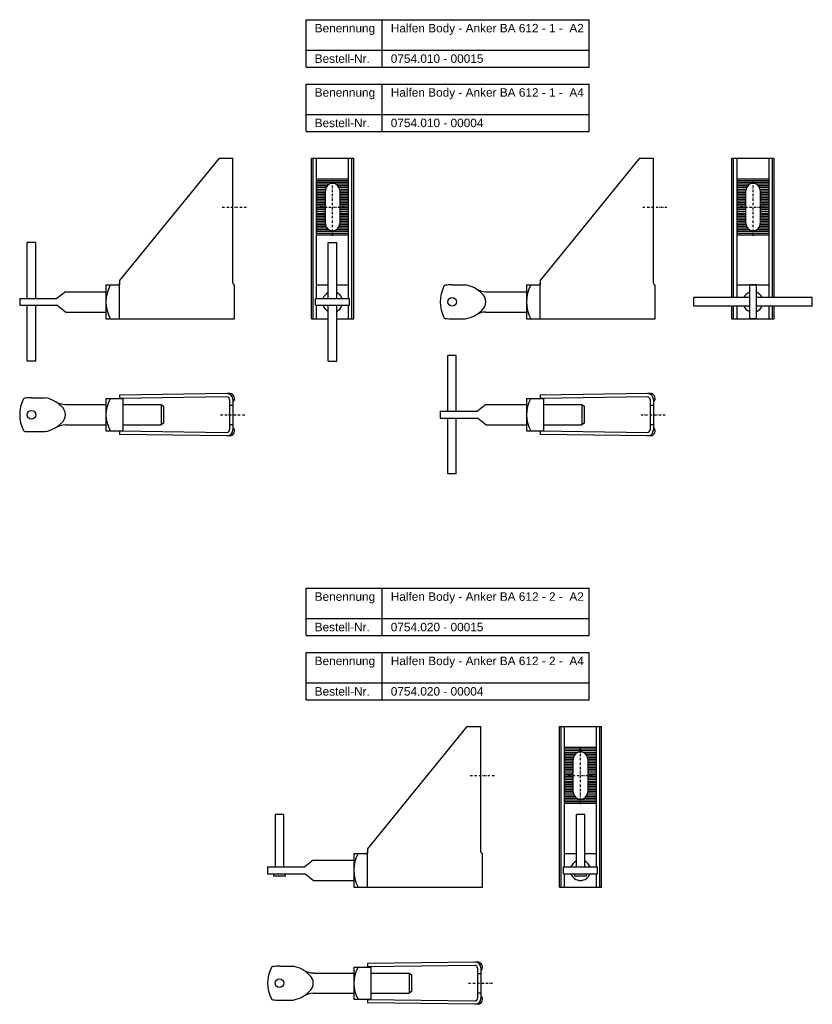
# Model space of a CAD drawing. Header units: millimetres. Extents: x 424 to 1638, y -484 to 859.
# Tile 2 of 3: x 424 to 892, y 277 to 859. Entities that reach past the tile are written whole.
import ezdxf

# ---------------------------------------------------------------- set-up
doc = ezdxf.new("R2010")
doc.units = ezdxf.units.MM
doc.header["$LTSCALE"] = 10
doc.linetypes.add('STRICHPUNKT2', pattern=[0.5, 0.25, -0.125, 0, -0.125])
doc.layers.add('HALFEN', color=2, linetype='Continuous')
doc.styles.add('ARIAL50', font='ARIAL.TTF', dxfattribs={"height": 5})

msp = doc.modelspace()

# ---------------------------------------------------------------- linework, layer by layer
at = {"layer": 'HALFEN'}
for p, q in [((592.89, 858.54), (760.09, 858.54)), ((592.89, 830.54), (592.89, 858.54)), ((637.85, 830.54), (637.85, 858.54)), ((760.09, 830.54), (760.09, 858.54)), ((592.89, 840.54), (760.09, 840.54)), ((592.89, 830.54), (760.09, 830.54)), ((592.89, 820.54), (760.09, 820.54)), ((592.89, 792.54), (592.89, 820.54)), ((637.85, 792.54), (637.85, 820.54)), ((760.09, 792.54), (760.09, 820.54)), ((592.89, 802.54), (760.09, 802.54)), ((592.89, 792.54), (760.09, 792.54)), ((482.54, 704.3), (541.54, 776.8)), ((541.54, 776.8), (549.54, 776.8)), ((549.54, 702.8), (549.54, 776.8)), ((595.94, 681.8), (595.94, 776.8)), ((595.94, 776.8), (620.94, 776.8)), ((596.94, 681.8), (596.94, 776.8)), ((598.94, 693.8), (598.94, 776.8)), ((617.94, 693.8), (617.94, 776.8)), ((619.94, 681.8), (619.94, 776.8)), ((620.94, 681.8), (620.94, 776.8)), ((731.09, 704.3), (790.09, 776.8)), ((790.09, 776.8), (798.09, 776.8)), ((798.09, 702.8), (798.09, 776.8)), ((844.5, 776.8), (869.5, 776.8)), ((844.5, 694.3), (844.5, 776.8)), ((845.5, 694.3), (845.5, 776.8)), ((847.5, 694.3), (847.5, 776.8)), ((866.5, 694.3), (866.5, 776.8)), ((868.5, 694.3), (868.5, 776.8)), ((869.5, 694.3), (869.5, 776.8)), ((617.95, 764.3), (598.95, 764.3)), ((617.95, 763.3), (598.95, 763.3)), ((617.95, 762.3), (598.95, 762.3)), ((866.5, 764.3), (847.5, 764.3)), ((866.5, 763.3), (847.5, 763.3)), ((866.5, 762.3), (847.5, 762.3)), ((606.44, 761.3), (598.95, 761.3)), ((605.2, 760.3), (598.95, 760.3)), ((604.57, 759.3), (598.95, 759.3)), ((604.26, 758.3), (598.95, 758.3)), ((604.19, 757.3), (598.95, 757.3)), ((604.19, 738.05), (604.19, 757.55)), ((617.95, 761.3), (610.44, 761.3)), ((617.95, 760.3), (611.68, 760.3)), ((617.95, 759.3), (612.32, 759.3)), ((617.95, 758.3), (612.63, 758.3)), ((612.69, 757.55), (612.69, 738.05)), ((617.95, 757.3), (612.69, 757.3)), ((855, 761.3), (847.5, 761.3)), ((853.76, 760.3), (847.5, 760.3)), ((853.12, 759.3), (847.5, 759.3)), ((852.81, 758.3), (847.5, 758.3)), ((852.75, 757.3), (847.5, 757.3)), ((852.75, 738.05), (852.75, 757.55)), ((866.5, 761.3), (859, 761.3)), ((866.5, 760.3), (860.24, 760.3)), ((866.5, 759.3), (860.87, 759.3)), ((866.5, 758.3), (861.18, 758.3)), ((861.25, 757.55), (861.25, 738.05)), ((866.5, 757.3), (861.25, 757.3)), ((604.19, 756.3), (598.95, 756.3)), ((604.19, 755.3), (598.95, 755.3)), ((604.19, 754.3), (598.95, 754.3)), ((604.19, 753.3), (598.95, 753.3)), ((604.19, 752.3), (598.95, 752.3)), ((604.19, 751.3), (598.95, 751.3)), ((617.95, 756.3), (612.69, 756.3)), ((617.95, 755.3), (612.69, 755.3)), ((617.95, 754.3), (612.69, 754.3)), ((617.95, 753.3), (612.69, 753.3)), ((617.95, 752.3), (612.69, 752.3)), ((617.95, 751.3), (612.69, 751.3)), ((852.75, 756.3), (847.5, 756.3)), ((852.75, 755.3), (847.5, 755.3)), ((852.75, 754.3), (847.5, 754.3)), ((852.75, 753.3), (847.5, 753.3)), ((852.75, 752.3), (847.5, 752.3)), ((852.75, 751.3), (847.5, 751.3)), ((866.5, 756.3), (861.25, 756.3)), ((866.5, 755.3), (861.25, 755.3)), ((866.5, 754.3), (861.25, 754.3)), ((866.5, 753.3), (861.25, 753.3)), ((866.5, 752.3), (861.25, 752.3)), ((866.5, 751.3), (861.25, 751.3)), ((604.19, 750.3), (598.95, 750.3)), ((604.19, 749.3), (598.95, 749.3)), ((604.19, 748.3), (598.95, 748.3)), ((604.19, 747.3), (598.95, 747.3)), ((604.19, 746.3), (598.95, 746.3)), ((604.19, 745.3), (598.95, 745.3)), ((617.95, 750.3), (612.69, 750.3)), ((617.95, 749.3), (612.69, 749.3)), ((617.95, 748.3), (612.69, 748.3)), ((617.95, 747.3), (612.69, 747.3)), ((617.95, 746.3), (612.69, 746.3)), ((617.95, 745.3), (612.69, 745.3)), ((852.75, 750.3), (847.5, 750.3)), ((852.75, 749.3), (847.5, 749.3)), ((852.75, 748.3), (847.5, 748.3)), ((852.75, 747.3), (847.5, 747.3)), ((852.75, 746.3), (847.5, 746.3)), ((852.75, 745.3), (847.5, 745.3)), ((866.5, 750.3), (861.25, 750.3)), ((866.5, 749.3), (861.25, 749.3)), ((866.5, 748.3), (861.25, 748.3)), ((866.5, 747.3), (861.25, 747.3)), ((866.5, 746.3), (861.25, 746.3)), ((866.5, 745.3), (861.25, 745.3)), ((598.95, 744.3), (604.19, 744.3)), ((604.19, 743.3), (598.95, 743.3)), ((604.19, 742.3), (598.95, 742.3)), ((604.19, 741.3), (598.95, 741.3)), ((604.19, 740.3), (598.95, 740.3)), ((604.19, 739.3), (598.95, 739.3)), ((612.69, 744.3), (617.95, 744.3)), ((617.95, 743.3), (612.69, 743.3)), ((617.95, 742.3), (612.69, 742.3)), ((617.95, 741.3), (612.69, 741.3)), ((617.95, 740.3), (612.69, 740.3)), ((617.95, 739.3), (612.69, 739.3)), ((847.5, 744.3), (852.75, 744.3)), ((852.75, 743.3), (847.5, 743.3)), ((852.75, 742.3), (847.5, 742.3)), ((852.75, 741.3), (847.5, 741.3)), ((852.75, 740.3), (847.5, 740.3)), ((852.75, 739.3), (847.5, 739.3)), ((861.25, 744.3), (866.5, 744.3)), ((866.5, 743.3), (861.25, 743.3)), ((866.5, 742.3), (861.25, 742.3)), ((866.5, 741.3), (861.25, 741.3)), ((866.5, 740.3), (861.25, 740.3)), ((866.5, 739.3), (861.25, 739.3)), ((604.19, 738.3), (598.95, 738.3)), ((604.26, 737.3), (598.95, 737.3)), ((604.57, 736.3), (598.95, 736.3)), ((605.2, 735.3), (598.95, 735.3)), ((606.44, 734.3), (598.95, 734.3)), ((617.95, 733.3), (598.95, 733.3)), ((617.95, 734.3), (610.44, 734.3)), ((617.95, 735.3), (611.68, 735.3)), ((617.95, 736.3), (612.32, 736.3)), ((617.95, 737.3), (612.63, 737.3)), ((617.95, 738.3), (612.69, 738.3)), ((852.75, 738.3), (847.5, 738.3)), ((852.81, 737.3), (847.5, 737.3)), ((853.12, 736.3), (847.5, 736.3)), ((853.76, 735.3), (847.5, 735.3)), ((855, 734.3), (847.5, 734.3)), ((866.5, 733.3), (847.5, 733.3)), ((866.5, 734.3), (859, 734.3)), ((866.5, 735.3), (860.24, 735.3)), ((866.5, 736.3), (860.87, 736.3)), ((866.5, 737.3), (861.18, 737.3)), ((866.5, 738.3), (861.25, 738.3)), ((617.95, 732.3), (598.95, 732.3)), ((617.95, 731.3), (598.95, 731.3)), ((866.5, 732.3), (847.5, 732.3)), ((866.5, 731.3), (847.5, 731.3)), ((428.04, 693.8), (428.04, 726.8)), ((433.04, 726.8), (428.04, 726.8)), ((433.04, 693.8), (433.04, 726.8)), ((605.94, 693.8), (605.94, 726.8)), ((605.94, 726.8), (610.94, 726.8)), ((610.94, 693.8), (610.94, 726.8)), ((482.54, 704.3), (482.54, 701.8)), ((731.09, 704.3), (731.09, 701.8)), ((474.54, 701.8), (474.54, 681.8)), ((474.54, 701.8), (482.54, 701.8)), ((482.54, 681.8), (482.54, 702.8)), ((550.54, 681.8), (550.54, 701.8)), ((550.54, 701.8), (550.54, 701.8)), ((598.94, 701.8), (605.94, 701.8)), ((610.94, 701.8), (617.94, 701.8)), ((679.09, 701.8), (687.09, 701.8)), ((723.09, 701.8), (723.09, 681.8)), ((723.09, 701.8), (731.09, 701.8)), ((731.09, 681.8), (731.09, 702.8)), ((799.09, 681.8), (799.09, 701.8)), ((799.09, 701.8), (799.09, 701.8)), ((847.5, 701.8), (866.5, 701.8)), ((855, 681.8), (855, 701.8)), ((859, 701.8), (855, 701.8)), ((859, 681.8), (859, 701.8)), ((423.54, 693.8), (445.54, 693.8)), ((423.54, 693.8), (423.54, 689.8)), ((450.54, 697.8), (445.54, 693.8)), ((450.54, 697.8), (474.54, 697.8)), ((598.44, 693.8), (618.44, 693.8)), ((598.44, 689.8), (598.44, 693.8)), ((618.44, 689.8), (618.44, 693.8)), ((699.1, 697.8), (723.09, 697.8)), ((855, 694.3), (822, 694.3)), ((822, 689.3), (822, 694.3)), ((892, 694.3), (859, 694.3)), ((892, 689.3), (892, 694.3)), ((423.54, 689.8), (445.54, 689.8)), ((428.04, 656.8), (428.04, 689.8)), ((433.04, 656.8), (433.04, 689.8)), ((450.54, 685.8), (445.54, 689.8)), ((598.44, 689.8), (618.44, 689.8)), ((598.94, 681.8), (598.94, 689.8)), ((605.94, 656.8), (605.94, 689.8)), ((610.94, 656.8), (610.94, 689.8)), ((617.94, 681.8), (617.94, 689.8)), ((855, 689.3), (822, 689.3)), ((844.5, 681.8), (844.5, 689.3)), ((845.5, 681.8), (845.5, 689.3)), ((847.5, 681.8), (847.5, 689.3)), ((892, 689.3), (859, 689.3)), ((866.5, 681.8), (866.5, 689.3)), ((868.5, 681.8), (868.5, 689.3)), ((869.5, 681.8), (869.5, 689.3)), ((450.54, 685.8), (474.54, 685.8)), ((474.54, 681.8), (550.54, 681.8)), ((595.94, 681.8), (605.94, 681.8)), ((610.94, 681.8), (620.94, 681.8)), ((679.09, 681.8), (687.09, 681.8)), ((699.1, 685.8), (723.09, 685.8)), ((723.09, 681.8), (799.09, 681.8)), ((844.5, 681.8), (869.5, 681.8)), ((859, 681.8), (855, 681.8)), ((676.59, 627.13), (676.59, 660.13)), ((681.59, 660.13), (676.59, 660.13)), ((681.59, 627.13), (681.59, 660.13)), ((433.04, 656.8), (428.04, 656.8)), ((605.94, 656.8), (610.94, 656.8)), ((430.54, 635.13), (438.54, 635.13)), ((474.54, 634.63), (474.54, 615.63)), ((474.54, 634.63), (484.54, 634.63)), ((546.03, 637.63), (482.54, 636.73)), ((482.54, 636.73), (482.54, 634.73)), ((546.03, 635.63), (482.54, 634.73)), ((484.54, 634.63), (484.54, 615.63)), ((548.03, 637.63), (546.03, 637.63)), ((723.09, 634.63), (723.09, 615.63)), ((723.09, 634.63), (733.09, 634.63)), ((794.58, 637.63), (731.09, 636.73)), ((731.09, 636.73), (731.09, 634.73)), ((794.58, 635.63), (731.09, 634.73)), ((733.09, 634.63), (733.09, 615.63)), ((796.58, 637.63), (794.58, 637.63)), ((450.55, 631.13), (474.54, 631.13)), ((484.54, 631.13), (507.14, 631.13)), ((507.14, 631.13), (507.14, 619.13)), ((507.14, 631.13), (508.54, 630.13)), ((508.54, 630.13), (508.54, 620.13)), ((547.53, 634.13), (547.53, 616.13)), ((549.53, 634.13), (549.53, 616.13)), ((699.09, 631.13), (694.09, 627.13)), ((699.09, 631.13), (723.09, 631.13)), ((733.09, 631.13), (755.69, 631.13)), ((755.69, 631.13), (755.69, 619.13)), ((755.69, 631.13), (757.09, 630.13)), ((757.09, 630.13), (757.09, 620.13)), ((796.08, 634.13), (796.08, 616.13)), ((798.08, 634.13), (798.08, 616.13)), ((672.09, 627.13), (694.09, 627.13)), ((672.09, 627.13), (672.09, 623.13)), ((672.09, 623.13), (694.09, 623.13)), ((676.59, 590.13), (676.59, 623.13)), ((681.59, 590.13), (681.59, 623.13)), ((699.09, 619.13), (694.09, 623.13)), ((450.55, 619.13), (474.54, 619.13)), ((484.54, 619.13), (507.14, 619.13)), ((508.54, 620.13), (507.14, 619.13)), ((699.09, 619.13), (723.09, 619.13)), ((733.09, 619.13), (755.69, 619.13)), ((757.09, 620.13), (755.69, 619.13)), ((430.54, 615.13), (438.54, 615.13)), ((474.54, 615.63), (484.54, 615.63)), ((482.54, 615.53), (546.03, 614.63)), ((482.54, 615.53), (482.54, 613.53)), ((546.03, 612.63), (482.54, 613.53)), ((548.03, 612.63), (546.03, 612.63)), ((723.09, 615.63), (733.09, 615.63)), ((731.09, 615.53), (794.58, 614.63)), ((731.09, 615.53), (731.09, 613.53)), ((794.58, 612.63), (731.09, 613.53)), ((796.58, 612.63), (794.58, 612.63)), ((681.59, 590.13), (676.59, 590.13)), ((592.89, 522.66), (760.09, 522.66)), ((592.89, 494.66), (592.89, 522.66)), ((637.85, 494.66), (637.85, 522.66)), ((760.09, 494.66), (760.09, 522.66)), ((592.89, 504.66), (760.09, 504.66)), ((592.89, 494.66), (760.09, 494.66)), ((592.89, 484.66), (760.09, 484.66)), ((592.89, 456.66), (592.89, 484.66)), ((637.85, 456.66), (637.85, 484.66)), ((760.09, 456.66), (760.09, 484.66)), ((592.89, 466.66), (760.09, 466.66)), ((592.89, 456.66), (760.09, 456.66)), ((629.08, 368.42), (688.08, 440.92)), ((688.08, 440.92), (696.08, 440.92)), ((696.08, 366.92), (696.08, 440.92)), ((742.49, 345.92), (742.49, 440.92)), ((742.49, 440.92), (767.49, 440.92)), ((743.49, 345.92), (743.49, 440.92)), ((745.49, 357.92), (745.49, 440.92)), ((764.49, 357.92), (764.49, 440.92)), ((766.49, 345.92), (766.49, 440.92)), ((767.49, 345.92), (767.49, 440.92)), ((764.49, 428.42), (745.49, 428.42)), ((764.49, 427.42), (745.49, 427.42)), ((764.49, 426.42), (745.49, 426.42)), ((752.99, 425.42), (745.49, 425.42)), ((764.49, 425.42), (756.99, 425.42)), ((751.75, 424.42), (745.49, 424.42)), ((751.12, 423.42), (745.49, 423.42)), ((750.81, 422.42), (745.49, 422.42)), ((750.74, 421.42), (745.49, 421.42)), ((750.74, 420.42), (745.49, 420.42)), ((750.74, 419.42), (745.49, 419.42)), ((750.74, 402.17), (750.74, 421.67)), ((764.49, 424.42), (758.23, 424.42)), ((764.49, 423.42), (758.86, 423.42)), ((764.49, 422.42), (759.17, 422.42)), ((759.24, 421.67), (759.24, 402.17)), ((764.49, 421.42), (759.24, 421.42)), ((764.49, 420.42), (759.24, 420.42)), ((764.49, 419.42), (759.24, 419.42)), ((750.74, 418.42), (745.49, 418.42)), ((750.74, 417.42), (745.49, 417.42)), ((750.74, 416.42), (745.49, 416.42)), ((750.74, 415.42), (745.49, 415.42)), ((750.74, 414.42), (745.49, 414.42)), ((750.74, 413.42), (745.49, 413.42)), ((764.49, 418.42), (759.24, 418.42)), ((764.49, 417.42), (759.24, 417.42)), ((764.49, 416.42), (759.24, 416.42)), ((764.49, 415.42), (759.24, 415.42)), ((764.49, 414.42), (759.24, 414.42)), ((764.49, 413.42), (759.24, 413.42)), ((750.74, 412.42), (745.49, 412.42)), ((750.74, 411.42), (745.49, 411.42)), ((750.74, 410.42), (745.49, 410.42)), ((750.74, 409.42), (745.49, 409.42)), ((745.49, 408.42), (750.74, 408.42)), ((750.74, 407.42), (745.49, 407.42)), ((764.49, 412.42), (759.24, 412.42)), ((764.49, 411.42), (759.24, 411.42)), ((764.49, 410.42), (759.24, 410.42)), ((764.49, 409.42), (759.24, 409.42)), ((759.24, 408.42), (764.49, 408.42)), ((764.49, 407.42), (759.24, 407.42)), ((750.74, 406.42), (745.49, 406.42)), ((750.74, 405.42), (745.49, 405.42)), ((750.74, 404.42), (745.49, 404.42)), ((750.74, 403.42), (745.49, 403.42)), ((750.74, 402.42), (745.49, 402.42)), ((764.49, 406.42), (759.24, 406.42)), ((764.49, 405.42), (759.24, 405.42)), ((764.49, 404.42), (759.24, 404.42)), ((764.49, 403.42), (759.24, 403.42)), ((764.49, 402.42), (759.24, 402.42)), ((750.81, 401.42), (745.49, 401.42)), ((751.12, 400.42), (745.49, 400.42)), ((751.75, 399.42), (745.49, 399.42)), ((752.99, 398.42), (745.49, 398.42)), ((764.49, 397.42), (745.49, 397.42)), ((764.49, 396.42), (745.49, 396.42)), ((764.49, 398.42), (756.99, 398.42)), ((764.49, 399.42), (758.23, 399.42)), ((764.49, 400.42), (758.86, 400.42)), ((764.49, 401.42), (759.17, 401.42)), ((764.49, 395.42), (745.49, 395.42)), ((574.58, 388.92), (574.58, 357.92)), ((579.58, 388.92), (574.58, 388.92)), ((579.58, 357.92), (579.58, 388.92)), ((752.49, 388.92), (752.49, 357.92)), ((757.49, 388.92), (752.49, 388.92)), ((757.49, 357.92), (757.49, 388.92)), ((629.08, 368.42), (629.08, 365.92)), ((629.08, 345.92), (629.08, 366.92)), ((597.08, 361.92), (592.08, 357.92)), ((597.08, 361.92), (621.08, 361.92)), ((621.08, 365.92), (621.08, 345.92)), ((621.08, 365.92), (629.08, 365.92)), ((697.08, 345.92), (697.08, 365.92)), ((697.08, 365.92), (697.08, 365.92)), ((745.49, 365.92), (752.49, 365.92)), ((757.49, 365.92), (764.49, 365.92)), ((570.08, 357.92), (592.08, 357.92)), ((570.08, 357.92), (570.08, 353.92)), ((744.99, 357.92), (764.99, 357.92)), ((744.99, 353.92), (744.99, 357.92)), ((764.99, 353.92), (764.99, 357.92)), ((570.08, 353.92), (592.08, 353.92)), ((573.58, 353.92), (573.58, 352.42)), ((580.58, 352.42), (573.58, 352.42)), ((580.58, 352.42), (580.58, 353.92)), ((597.08, 349.92), (592.08, 353.92)), ((597.08, 349.92), (621.08, 349.92)), ((744.99, 353.92), (764.99, 353.92)), ((745.49, 345.92), (745.49, 353.92)), ((751.49, 353.92), (751.49, 352.42)), ((758.49, 352.42), (751.49, 352.42)), ((758.49, 352.42), (758.49, 353.92)), ((764.49, 345.92), (764.49, 353.92)), ((621.08, 345.92), (697.08, 345.92)), ((742.49, 345.92), (767.49, 345.92)), ((577.08, 299.24), (585.08, 299.24)), ((621.08, 298.74), (621.08, 279.74)), ((621.08, 298.74), (631.08, 298.74)), ((692.57, 301.74), (629.08, 300.84)), ((629.08, 300.84), (629.08, 298.84)), ((692.57, 299.74), (629.08, 298.84)), ((631.08, 298.74), (631.08, 279.74)), ((694.57, 301.74), (692.57, 301.74)), ((694.07, 298.24), (694.07, 280.24)), ((696.07, 298.24), (696.07, 280.24)), ((597.09, 295.24), (621.08, 295.24)), ((631.08, 295.24), (653.68, 295.24)), ((653.68, 295.24), (653.68, 283.24)), ((653.68, 295.24), (655.08, 294.24)), ((655.08, 294.24), (655.08, 284.24)), ((597.09, 283.24), (621.08, 283.24)), ((621.08, 279.74), (631.08, 279.74)), ((629.08, 279.64), (692.57, 278.74)), ((629.08, 279.64), (629.08, 277.64)), ((631.08, 283.24), (653.68, 283.24)), ((655.08, 284.24), (653.68, 283.24)), ((577.08, 279.24), (585.08, 279.24)), ((692.57, 276.74), (629.08, 277.64)), ((694.57, 276.74), (692.57, 276.74))]:
    msp.add_line(p, q, dxfattribs=at)
at = {"layer": 'HALFEN', "color": 1, "linetype": 'STRICHPUNKT2', "ltscale": 0.5}
for p, q in [((608.44, 730.8), (608.44, 764.8)), ((857, 730.8), (857, 764.8)), ((543.29, 747.8), (557.79, 747.8)), ((601.19, 747.8), (615.69, 747.8)), ((791.84, 747.8), (806.34, 747.8)), ((849.75, 747.8), (864.25, 747.8)), ((542.28, 625.13), (556.78, 625.13)), ((790.83, 625.13), (805.33, 625.13)), ((754.99, 394.92), (754.99, 428.92)), ((689.83, 411.92), (704.33, 411.92)), ((747.74, 411.92), (762.24, 411.92)), ((688.82, 289.24), (703.32, 289.24))]:
    msp.add_line(p, q, dxfattribs=at)
at = {"layer": 'HALFEN', "ltscale": 0.4}
for p, q in [((547.53, 630.83), (549.53, 630.83)), ((796.08, 630.83), (798.08, 630.83)), ((547.53, 619.43), (549.53, 619.43)), ((796.08, 619.43), (798.08, 619.43)), ((694.07, 294.94), (696.07, 294.94)), ((694.07, 283.54), (696.07, 283.54))]:
    msp.add_line(p, q, dxfattribs=at)
at = {"layer": 'HALFEN'}
for centre in [(679.09, 691.8), (430.54, 625.13), (577.08, 289.24)]:
    msp.add_circle(centre, 2.55, dxfattribs=at)
for centre, radius, start, end in [((608.44, 757.55), 4.25, 0, 180), ((857, 757.55), 4.25, 0, 180), ((608.44, 738.05), 4.25, 180, 0), ((857, 738.05), 4.25, 180, 0), ((495.79, 691.8), 21.25, 151.92751, 208.07249), ((550.54, 702.8), 1, 180, 270), ((692.64, 691.8), 20.55, 153.10667, 206.89333), ((675.2, 700.65), 1, 95.71948, 153.10667), ((678.43, 668.43), 33.38, 88.87071, 95.71948), ((683.63, 683.41), 18.71, 45.68888, 79.34138), ((699.8, 711.36), 13.57, 240.09537, 267.05052), ((744.34, 691.8), 21.25, 151.92751, 208.07249), ((799.09, 702.8), 1, 180, 270), ((608.44, 691.8), 6, 114.62432, 160.52878), ((608.44, 691.8), 6, 19.47122, 65.37568), ((692.66, 691.8), 6.43, 308.92503, 51.07497), ((857, 691.8), 6, 109.47122, 155.37568), ((857, 691.8), 6, 24.62432, 70.52878), ((608.44, 691.8), 6, 199.47122, 245.37568), ((608.44, 691.8), 6, 294.62432, 340.52878), ((683.63, 700.19), 18.71, 280.65862, 314.31112), ((857, 691.8), 6, 204.62432, 250.52878), ((857, 691.8), 6, 289.47122, 335.37568), ((675.2, 682.96), 1, 206.89333, 264.28052), ((678.43, 715.18), 33.38, 264.28052, 271.12929), ((699.8, 672.25), 13.57, 92.94948, 119.90463), ((444.09, 625.13), 20.55, 153.10667, 206.89333), ((426.65, 633.97), 1, 95.71948, 153.10667), ((429.88, 601.75), 33.38, 88.87071, 95.71948), ((435.07, 616.74), 18.71, 45.68888, 79.34138), ((493.84, 625.13), 19.3, 150.51287, 209.48713), ((546.03, 634.13), 3.5, 0, 90), ((546.03, 634.13), 1.5, 0, 90), ((546.03, 634.13), 1.5, 360, 90), ((547.62, 634.74), 2.92, 317.95538, 81.94969), ((742.39, 625.13), 19.3, 150.51287, 209.48713), ((794.58, 634.13), 3.5, 0, 90), ((794.58, 634.13), 1.5, 0, 90), ((794.58, 634.13), 1.5, 360, 90), ((796.17, 634.74), 2.92, 317.95538, 81.94969), ((451.24, 644.68), 13.57, 240.09537, 267.05052), ((444.11, 625.13), 6.43, 308.92503, 51.07497), ((550.53, 632.12), 1, 137.95538, 180), ((799.08, 632.12), 1, 137.95538, 180), ((435.07, 633.52), 18.71, 280.65862, 314.31112), ((451.24, 605.57), 13.57, 92.94948, 119.90463), ((547.62, 615.51), 2.92, 278.05031, 42.04462), ((550.53, 618.14), 1, 180, 222.04462), ((796.17, 615.51), 2.92, 278.05031, 42.04462), ((799.08, 618.14), 1, 180, 222.04462), ((426.65, 616.28), 1, 206.89333, 264.28052), ((429.88, 648.5), 33.38, 264.28052, 271.12929), ((546.03, 616.13), 1.5, 270, 0), ((546.03, 616.13), 3.5, 270, 0), ((794.58, 616.13), 1.5, 270, 0), ((794.58, 616.13), 3.5, 270, 0), ((754.99, 421.67), 4.25, 0, 180), ((754.99, 402.17), 4.25, 180, 0), ((697.08, 366.92), 1, 180, 270), ((642.33, 355.92), 21.25, 151.92751, 208.07249), ((754.99, 355.92), 6, 114.62432, 160.52878), ((754.99, 355.92), 6, 19.47122, 65.37568), ((754.99, 355.92), 6, 199.47122, 340.52878), ((590.64, 289.24), 20.55, 153.10667, 206.89333), ((573.2, 298.09), 1, 95.71948, 153.10667), ((576.42, 265.87), 33.38, 88.87071, 95.71948), ((581.62, 280.85), 18.71, 45.68888, 79.34138), ((597.79, 308.8), 13.57, 240.09537, 267.05052), ((640.38, 289.24), 19.3, 150.51287, 209.48713), ((692.57, 298.24), 3.5, 0, 90), ((692.57, 298.24), 1.5, 0, 90), ((692.57, 298.24), 1.5, 360, 90), ((694.17, 298.86), 2.92, 317.95538, 81.94969), ((697.07, 296.23), 1, 137.95538, 180), ((590.65, 289.24), 6.43, 308.92503, 51.07497), ((573.2, 280.4), 1, 206.89333, 264.28052), ((576.42, 312.62), 33.38, 264.28052, 271.12929), ((581.62, 297.63), 18.71, 280.65862, 314.31112), ((597.79, 269.69), 13.57, 92.94948, 119.90463), ((692.57, 280.24), 1.5, 270, 0), ((692.57, 280.24), 3.5, 270, 0), ((694.17, 279.63), 2.92, 278.05031, 42.04462), ((697.07, 282.25), 1, 180, 222.04462)]:
    msp.add_arc(centre, radius, start, end, dxfattribs=at)

# ---------------------------------------------------------------- texts
at = {"layer": 'HALFEN', "style": 'ARIAL50'}
for s, p in [('Benennung', (597.89, 851.04)), ('Halfen Body - Anker BA 612 - 1 -  A2', (642.85, 851.04)), ('Bestell-Nr.', (597.89, 833.04)), ('0754.010 - 00015', (642.85, 833.04)), ('Benennung', (597.89, 813.04)), ('Halfen Body - Anker BA 612 - 1 -  A4', (642.85, 813.04)), ('Bestell-Nr.', (597.89, 795.04)), ('0754.010 - 00004', (642.85, 795.04)), ('Benennung', (597.89, 515.16)), ('Halfen Body - Anker BA 612 - 2 -  A2', (642.85, 515.16)), ('Bestell-Nr.', (597.89, 497.16)), ('0754.020 - 00015', (642.85, 497.16)), ('Benennung', (597.89, 477.16)), ('Halfen Body - Anker BA 612 - 2 -  A4', (642.85, 477.16)), ('Bestell-Nr.', (597.89, 459.16)), ('0754.020 - 00004', (642.85, 459.16))]:
    msp.add_text(s, height=5, dxfattribs=at).set_placement(p)

doc.saveas('drawing.dxf')
